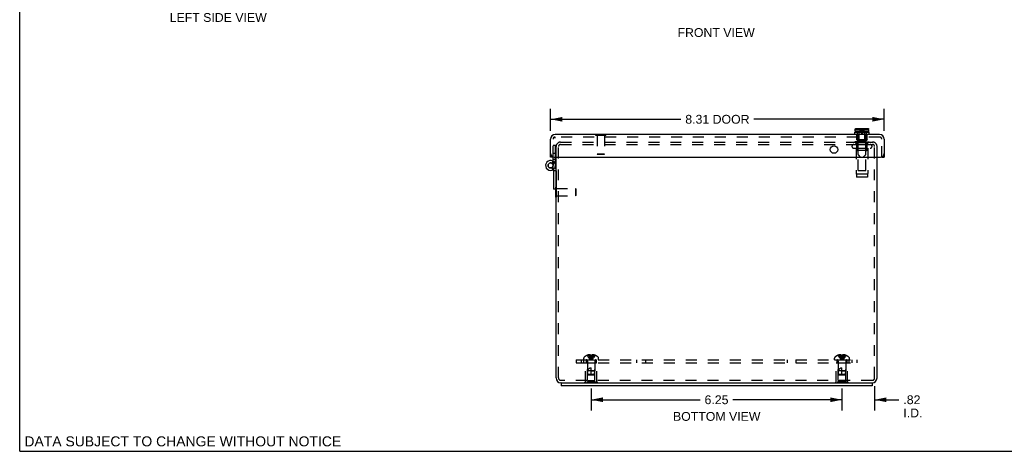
# Model space of a CAD drawing. Header units: inches. Extents: x 0 to 49.8, y 0 to 32.2.
# Tile 1 of 6: x 0 to 24.5, y 0 to 10.8. Entities that reach past the tile are written whole.
import ezdxf

# ---------------------------------------------------------------- set-up
doc = ezdxf.new("R2010")
doc.units = ezdxf.units.IN
doc.header["$LTSCALE"] = 2.736585
doc.header["$MEASUREMENT"] = 0
doc.linetypes.add('HIDDEN', pattern=[0.2, 0.1, -0.1])
doc.layers.get('0').update_dxf_attribs({"linetype": 'CONTINUOUS'})
for name, color, linetype in [('DEFAULT_2', 8, 'HIDDEN'), ('DIMENSIONS', 7, 'CONTINUOUS'), ('DOOR_ASSEMBLY', 7, 'CONTINUOUS'), ('SUBPANEL', 7, 'CONTINUOUS')]:
    doc.layers.add(name, color=color, linetype=linetype)
doc.styles.get("Standard").update_dxf_attribs({"font": 'arial.ttf'})
doc.dimstyles.new('DIMSTYLE_1', dxfattribs={"dimtxt": 0.219512, "dimasz": 0.292683, "dimexe": 0.09, "dimexo": 0.07, "dimgap": 0.0375, "dimtad": 0, "dimtih": 1, "dimtoh": 1, "dimzin": 4, "dimdsep": 46, "dimtxsty": 'Standard', "dimblk": '_FILLED', "dimblk1": '_FILLED', "dimblk2": '_FILLED', "dimcen": 0.09, "dimazin": 1, "dimtfac": 1, "dimtdec": 3, "dimtofl": 0, "dimtmove": 0, "dimatfit": 3, "dimldrblk": '_FILLED', "dimfxl": 0, "dimtolj": 1, "dimtzin": 4, "dimarcsym": 0})

# ---------------------------------------------------------------- blocks, each defined once
blk = doc.blocks.new('_FILLED')
at = {"color": 0, "linetype": 'ByBlock'}
blk.add_solid([(0, 0), (-1, 0.2), (-1, -0.2)], dxfattribs=at)
blk = doc.blocks.new('*D2')
at = {"layer": 'DIMENSIONS', "color": 2, "linetype": 'Continuous'}
for p, q in [((13.232, 7.987), (13.232, 8.539)), ((21.545, 7.987), (21.545, 8.539)), ((13.232, 8.276), (16.479, 8.276)), ((21.545, 8.276), (18.298, 8.276))]:
    blk.add_line(p, q, dxfattribs=at)
at = {"layer": 'DIMENSIONS', "color": 2, "linetype": 'Continuous', "xscale": 0.2926829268, "yscale": 0.2926829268, "zscale": 0.2926829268, "rotation": 180}
blk.add_blockref('_FILLED', (13.232, 8.276), dxfattribs=at)
at = {"layer": 'DIMENSIONS', "color": 2, "linetype": 'Continuous', "xscale": 0.2926829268, "yscale": 0.2926829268, "zscale": 0.2926829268}
blk.add_blockref('_FILLED', (21.545, 8.276), dxfattribs=at)
at = {"layer": 'DIMENSIONS', "color": 2, "linetype": 'Continuous', "insert": (17.389, 8.386), "char_height": 0.2195, "width": 1.60024, "attachment_point": 2, "line_spacing_factor": 0.9}
blk.add_mtext('8.31 DOOR', dxfattribs=at)
blk = doc.blocks.new('*D18')
at = {"layer": 'DIMENSIONS', "color": 2, "linetype": 'Continuous'}
for p, q in [((14.242, 1.564), (14.242, 1.021)), ((20.492, 1.564), (20.492, 1.021)), ((14.242, 1.285), (16.959, 1.285)), ((20.492, 1.285), (17.775, 1.285))]:
    blk.add_line(p, q, dxfattribs=at)
at = {"layer": 'DIMENSIONS', "color": 2, "linetype": 'Continuous', "xscale": 0.2926829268, "yscale": 0.2926829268, "zscale": 0.2926829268, "rotation": 180}
blk.add_blockref('_FILLED', (14.242, 1.285), dxfattribs=at)
at = {"layer": 'DIMENSIONS', "color": 2, "linetype": 'Continuous', "xscale": 0.2926829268, "yscale": 0.2926829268, "zscale": 0.2926829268}
blk.add_blockref('_FILLED', (20.492, 1.285), dxfattribs=at)
at = {"layer": 'DIMENSIONS', "color": 2, "linetype": 'Continuous', "insert": (17.367, 1.395), "char_height": 0.2195, "width": 0.59652, "attachment_point": 2, "line_spacing_factor": 0.9}
blk.add_mtext('6.25', dxfattribs=at)
blk = doc.blocks.new('*D19')
at = {"layer": 'DIMENSIONS', "color": 2, "linetype": 'Continuous'}
for p, q in [((20.492, 1.499), (20.492, 1.021)), ((21.307, 1.624), (21.307, 1.021)), ((20.492, 1.285), (19.907, 1.285)), ((21.307, 1.285), (21.913, 1.285))]:
    blk.add_line(p, q, dxfattribs=at)
at = {"layer": 'DIMENSIONS', "color": 2, "linetype": 'Continuous', "xscale": 0.2926829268, "yscale": 0.2926829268, "zscale": 0.2926829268}
blk.add_blockref('_FILLED', (20.492, 1.285), dxfattribs=at)
at = {"layer": 'DIMENSIONS', "color": 2, "linetype": 'Continuous', "xscale": 0.2926829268, "yscale": 0.2926829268, "zscale": 0.2926829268, "rotation": 180}
blk.add_blockref('_FILLED', (21.307, 1.285), dxfattribs=at)
at = {"layer": 'DIMENSIONS', "color": 2, "linetype": 'Continuous', "insert": (22.023, 1.395), "char_height": 0.2195, "width": 0.47575, "attachment_point": 1, "line_spacing_factor": 0.9}
blk.add_mtext('.82\\PI.D.', dxfattribs=at)

msp = doc.modelspace()

# ---------------------------------------------------------------- linework, layer by layer
at = {"color": 7, "linetype": 'Continuous'}
for p, q in [((0, 0), (0, 32.1951)), ((13.3633, 6.331), (13.3633, 6.5312)), ((13.3633, 6.331), (13.3673, 6.331)), ((13.4923, 1.709), (13.4923, 1.634)), ((13.4923, 1.709), (21.2423, 1.709)), ((21.2423, 1.709), (21.2423, 1.634)), ((0, 0), (49.7561, 0))]:
    msp.add_line(p, q, dxfattribs=at)
at = {"color": 3, "linetype": 'Continuous'}
for p, q in [((13.3673, 1.829), (13.3673, 7.334)), ((21.3673, 1.829), (21.3673, 7.334)), ((13.4923, 1.709), (13.4873, 1.709)), ((21.2423, 1.634), (13.4923, 1.634)), ((21.2473, 1.709), (21.2423, 1.709))]:
    msp.add_line(p, q, dxfattribs=at)
for centre, start, end in [((13.4873, 1.829), 180, 270), ((21.2473, 1.829), 270, 360)]:
    msp.add_arc(centre, 0.12, start, end, dxfattribs=at)
at = {"layer": 'DEFAULT_2', "color": 8, "linetype": 'HIDDEN'}
for p, q in [((13.4793, 7.709), (21.2602, 7.709)), ((13.4793, 7.649), (20.9899, 7.649)), ((21.1283, 7.649), (21.2602, 7.649)), ((13.3673, 7.334), (13.3673, 7.587)), ((13.4273, 1.829), (13.4273, 7.587)), ((21.3073, 1.829), (21.3073, 7.587)), ((21.3673, 7.334), (21.3673, 7.587)), ((13.3633, 6.5312), (13.3633, 6.587)), ((13.3633, 6.587), (13.3813, 6.587)), ((13.3813, 6.331), (13.3813, 6.587)), ((13.3813, 6.553), (13.8533, 6.553)), ((13.8533, 6.553), (13.8533, 6.365)), ((13.8633, 6.543), (13.8533, 6.553)), ((13.8633, 6.543), (13.8633, 6.375)), ((13.3673, 6.331), (13.3813, 6.331)), ((13.3813, 6.365), (13.8533, 6.365)), ((13.8633, 6.375), (13.8533, 6.365)), ((14.0558, 2.279), (14.0558, 2.3255)), ((14.0558, 2.279), (14.4288, 2.279)), ((14.143, 2.3919), (14.1428, 2.3923)), ((14.144, 2.3923), (14.143, 2.3919)), ((14.2268, 2.3923), (14.144, 2.3923)), ((14.1483, 2.2508), (14.1483, 2.004)), ((14.1738, 2.3923), (14.1738, 2.4024)), ((14.2074, 2.3923), (14.2074, 2.4073)), ((14.2268, 2.3923), (14.2268, 2.4024)), ((14.2268, 2.3923), (14.2289, 2.3699)), ((14.2268, 2.3923), (14.2268, 2.3919)), ((14.232, 2.3922), (14.2268, 2.3919)), ((14.2289, 2.3702), (14.2313, 2.3484)), ((14.2312, 2.3486), (14.2337, 2.3275)), ((14.2337, 2.3277), (14.2364, 2.3072)), ((14.2578, 2.3923), (14.2556, 2.3699)), ((14.2578, 2.3923), (14.2577, 2.3919)), ((14.2578, 2.4024), (14.2578, 2.3923)), ((14.3406, 2.3923), (14.2578, 2.3923)), ((14.2772, 2.3923), (14.2772, 2.4073)), ((14.3108, 2.3923), (14.3108, 2.4024)), ((14.3363, 2.2508), (14.3363, 2.004)), ((14.3406, 2.3923), (14.3415, 2.3919)), ((14.3418, 2.3923), (14.3415, 2.3919)), ((14.4288, 2.279), (14.4288, 2.3255)), ((20.3058, 2.279), (20.3058, 2.3255)), ((20.3058, 2.279), (20.6788, 2.279)), ((20.393, 2.3919), (20.3928, 2.3923)), ((20.394, 2.3923), (20.393, 2.3919)), ((20.4768, 2.3923), (20.394, 2.3923)), ((20.3983, 2.2508), (20.3983, 2.004)), ((20.4238, 2.3923), (20.4238, 2.4024)), ((20.4574, 2.3923), (20.4574, 2.4073)), ((20.4768, 2.3923), (20.4768, 2.4024)), ((20.4768, 2.3923), (20.4789, 2.3699)), ((20.4768, 2.3923), (20.4768, 2.3919)), ((20.4789, 2.3702), (20.4813, 2.3484)), ((20.4812, 2.3486), (20.4837, 2.3275)), ((20.4837, 2.3277), (20.4864, 2.3072)), ((20.5078, 2.3923), (20.5056, 2.3699)), ((20.5078, 2.3923), (20.5077, 2.3919)), ((20.5078, 2.4024), (20.5078, 2.3923)), ((20.5906, 2.3923), (20.5078, 2.3923)), ((20.5272, 2.3923), (20.5272, 2.4073)), ((20.5608, 2.3923), (20.5608, 2.4024)), ((20.5863, 2.2508), (20.5863, 2.004)), ((20.5915, 2.3919), (20.5906, 2.3923)), ((20.5918, 2.3923), (20.5915, 2.3919)), ((20.6788, 2.279), (20.6788, 2.3255)), ((14.1023, 1.725), (14.1023, 2.204)), ((14.1023, 2.204), (14.3823, 2.204)), ((14.1473, 2.194), (14.1373, 2.204)), ((14.1473, 1.7665), (14.1473, 2.194)), ((14.3373, 2.194), (14.1473, 2.194)), ((14.1573, 1.9139), (14.1483, 2.004)), ((14.3363, 2.004), (14.1483, 2.004)), ((14.2423, 1.904), (14.2423, 2.084)), ((14.2423, 2.004), (14.3363, 2.004)), ((14.3273, 1.9139), (14.3363, 2.004)), ((14.3373, 2.194), (14.3473, 2.204)), ((14.3373, 1.7665), (14.3373, 2.194)), ((14.3823, 1.725), (14.3823, 2.204)), ((20.3523, 2.204), (20.6323, 2.204)), ((20.3523, 1.725), (20.3523, 2.204)), ((20.3973, 2.194), (20.3873, 2.204)), ((20.5873, 2.194), (20.3973, 2.194)), ((20.3973, 1.7665), (20.3973, 2.194)), ((20.5863, 2.004), (20.3983, 2.004)), ((20.4073, 1.9139), (20.3983, 2.004)), ((20.4923, 1.904), (20.4923, 2.084)), ((20.4923, 2.004), (20.5863, 2.004)), ((20.5773, 1.9139), (20.5863, 2.004)), ((20.5873, 2.194), (20.5973, 2.204)), ((20.5873, 1.7665), (20.5873, 2.194)), ((20.6323, 1.725), (20.6323, 2.204)), ((21.2473, 1.769), (13.4873, 1.769)), ((14.0863, 1.704), (14.0863, 1.725)), ((14.3983, 1.725), (14.0863, 1.725)), ((14.1473, 1.7665), (14.3373, 1.7665)), ((14.1683, 1.904), (14.1573, 1.9139)), ((14.3273, 1.9139), (14.1573, 1.9139)), ((14.1683, 1.904), (14.3163, 1.904)), ((14.2423, 1.704), (14.2423, 1.725)), ((14.3163, 1.904), (14.3273, 1.9139)), ((14.3983, 1.704), (14.3983, 1.725)), ((20.6483, 1.725), (20.3363, 1.725)), ((20.3363, 1.704), (20.3363, 1.725)), ((20.3973, 1.7665), (20.5873, 1.7665)), ((20.5773, 1.9139), (20.4073, 1.9139)), ((20.4183, 1.904), (20.4073, 1.9139)), ((20.4183, 1.904), (20.5663, 1.904)), ((20.4923, 1.704), (20.4923, 1.725)), ((20.5663, 1.904), (20.5773, 1.9139)), ((20.6483, 1.704), (20.6483, 1.725)), ((14.3983, 1.704), (14.0863, 1.704)), ((20.6483, 1.704), (20.3363, 1.704))]:
    msp.add_line(p, q, dxfattribs=at)
for points in [[(14.143, 2.3919), (14.1567, 2.3699), (14.1715, 2.3484), (14.1875, 2.3275), (14.2046, 2.3072), (14.2229, 2.2875), (14.2423, 2.2683)], [(14.2074, 2.4073), (14.2034, 2.407), (14.1993, 2.4067), (14.1952, 2.4062), (14.1911, 2.4057), (14.1869, 2.405), (14.1826, 2.4043), (14.1782, 2.4034), (14.1738, 2.4024)], [(14.1738, 2.3923), (14.1832, 2.3702), (14.1934, 2.3486), (14.2045, 2.3277), (14.2163, 2.3073), (14.2289, 2.2875), (14.2423, 2.2683)], [(14.2268, 2.4024), (14.2243, 2.4033), (14.2219, 2.4042), (14.2195, 2.4049), (14.2171, 2.4056), (14.2146, 2.4062), (14.2122, 2.4066), (14.2098, 2.407), (14.2074, 2.4073)], [(14.2074, 2.3923), (14.2122, 2.3702), (14.2174, 2.3486), (14.223, 2.3277), (14.229, 2.3073), (14.2354, 2.2875), (14.2423, 2.2683)], [(14.232, 2.3922), (14.2371, 2.3923), (14.2423, 2.3923)], [(14.2364, 2.3073), (14.2392, 2.2875), (14.2423, 2.2683)], [(14.2364, 2.3072), (14.2392, 2.2875), (14.2423, 2.2683)], [(14.2772, 2.3923), (14.2724, 2.3702), (14.2671, 2.3486), (14.2615, 2.3277), (14.2555, 2.3073), (14.2491, 2.2875), (14.2423, 2.2683)], [(14.2577, 2.3919), (14.2526, 2.3922), (14.2474, 2.3923), (14.2423, 2.3923)], [(14.3108, 2.3923), (14.3013, 2.3702), (14.2911, 2.3486), (14.2801, 2.3277), (14.2683, 2.3073), (14.2557, 2.2875), (14.2423, 2.2683)], [(14.3415, 2.3919), (14.3278, 2.3699), (14.313, 2.3484), (14.297, 2.3275), (14.2799, 2.3072), (14.2617, 2.2875), (14.2423, 2.2683)], [(14.2556, 2.3702), (14.2533, 2.3484), (14.2508, 2.3275), (14.2481, 2.3072), (14.2453, 2.2875), (14.2423, 2.2683)], [(14.2533, 2.3486), (14.2508, 2.3277), (14.2482, 2.3073), (14.2453, 2.2875), (14.2423, 2.2683)], [(14.2772, 2.4073), (14.2748, 2.407), (14.2723, 2.4066), (14.2699, 2.4062), (14.2675, 2.4056), (14.265, 2.4049), (14.2626, 2.4042), (14.2602, 2.4033), (14.2578, 2.4024)], [(14.3108, 2.4024), (14.3063, 2.4034), (14.3019, 2.4043), (14.2977, 2.405), (14.2934, 2.4057), (14.2893, 2.4062), (14.2852, 2.4067), (14.2812, 2.407), (14.2772, 2.4073)], [(20.393, 2.3919), (20.4067, 2.3699), (20.4215, 2.3484), (20.4375, 2.3275), (20.4546, 2.3072), (20.4729, 2.2875), (20.4923, 2.2683)], [(20.4574, 2.4073), (20.4534, 2.407), (20.4493, 2.4067), (20.4452, 2.4062), (20.4411, 2.4057), (20.4369, 2.405), (20.4326, 2.4043), (20.4282, 2.4034), (20.4238, 2.4024)], [(20.4238, 2.3923), (20.4332, 2.3702), (20.4434, 2.3486), (20.4545, 2.3277), (20.4663, 2.3073), (20.4789, 2.2875), (20.4923, 2.2683)], [(20.4768, 2.4024), (20.4743, 2.4033), (20.4719, 2.4042), (20.4695, 2.4049), (20.4671, 2.4056), (20.4646, 2.4062), (20.4622, 2.4066), (20.4598, 2.407), (20.4574, 2.4073)], [(20.4574, 2.3923), (20.4622, 2.3702), (20.4674, 2.3486), (20.473, 2.3277), (20.479, 2.3073), (20.4854, 2.2875), (20.4923, 2.2683)], [(20.5077, 2.3919), (20.5026, 2.3922), (20.4974, 2.3923), (20.4923, 2.3923), (20.4871, 2.3923), (20.482, 2.3922), (20.4768, 2.3919)], [(20.4864, 2.3073), (20.4892, 2.2875), (20.4923, 2.2683)], [(20.4864, 2.3072), (20.4892, 2.2875), (20.4923, 2.2683)], [(20.5272, 2.3923), (20.5224, 2.3702), (20.5171, 2.3486), (20.5115, 2.3277), (20.5055, 2.3073), (20.4991, 2.2875), (20.4923, 2.2683)], [(20.5608, 2.3923), (20.5513, 2.3702), (20.5411, 2.3486), (20.5301, 2.3277), (20.5183, 2.3073), (20.5057, 2.2875), (20.4923, 2.2683)], [(20.5915, 2.3919), (20.5778, 2.3699), (20.563, 2.3484), (20.547, 2.3275), (20.5299, 2.3072), (20.5117, 2.2875), (20.4923, 2.2683)], [(20.5056, 2.3702), (20.5033, 2.3484), (20.5008, 2.3275), (20.4981, 2.3072), (20.4953, 2.2875), (20.4923, 2.2683)], [(20.5033, 2.3486), (20.5008, 2.3277), (20.4982, 2.3073), (20.4953, 2.2875), (20.4923, 2.2683)], [(20.5272, 2.4073), (20.5248, 2.407), (20.5223, 2.4066), (20.5199, 2.4062), (20.5175, 2.4056), (20.515, 2.4049), (20.5126, 2.4042), (20.5102, 2.4033), (20.5078, 2.4024)], [(20.5608, 2.4024), (20.5563, 2.4034), (20.5519, 2.4043), (20.5477, 2.405), (20.5434, 2.4057), (20.5393, 2.4062), (20.5352, 2.4067), (20.5312, 2.407), (20.5272, 2.4073)], [(14.1573, 1.9139), (14.1564, 1.9254), (14.1557, 1.937), (14.1553, 1.9488), (14.1551, 1.9605), (14.1553, 1.972), (14.1559, 1.9832), (14.1568, 1.9938), (14.1582, 2.004)], [(14.1582, 2.004), (14.1603, 2.0114), (14.1626, 2.0183), (14.1651, 2.0247), (14.1677, 2.0307), (14.1705, 2.0363), (14.1734, 2.0414), (14.1764, 2.0462), (14.1794, 2.0505), (14.1825, 2.0545), (14.1856, 2.058), (14.1888, 2.0613), (14.1919, 2.0643), (14.1951, 2.067), (14.1983, 2.0694), (14.2015, 2.0717), (14.2047, 2.0737), (14.2081, 2.0755), (14.2115, 2.0772), (14.215, 2.0787), (14.2186, 2.0801), (14.2224, 2.0812), (14.2263, 2.0822), (14.2302, 2.083), (14.2342, 2.0835), (14.2382, 2.0839), (14.2423, 2.084)], [(20.4073, 1.9139), (20.4064, 1.9254), (20.4057, 1.937), (20.4053, 1.9488), (20.4051, 1.9605), (20.4053, 1.972), (20.4059, 1.9832), (20.4068, 1.9938), (20.4082, 2.004)], [(20.4082, 2.004), (20.4103, 2.0114), (20.4126, 2.0183), (20.4151, 2.0247), (20.4177, 2.0307), (20.4205, 2.0363), (20.4234, 2.0414), (20.4264, 2.0462), (20.4294, 2.0505), (20.4325, 2.0545), (20.4356, 2.058), (20.4388, 2.0613), (20.4419, 2.0643), (20.4451, 2.067), (20.4483, 2.0694), (20.4515, 2.0717), (20.4547, 2.0737), (20.4581, 2.0755), (20.4615, 2.0772), (20.465, 2.0787), (20.4686, 2.0801), (20.4724, 2.0812), (20.4763, 2.0822), (20.4802, 2.083), (20.4842, 2.0835), (20.4882, 2.0839), (20.4923, 2.084)], [(14.1573, 1.9139), (14.1602, 1.9113), (14.1657, 1.9063)], [(20.4073, 1.9139), (20.4102, 1.9113), (20.4157, 1.9063)]]:
    msp.add_lwpolyline(points, dxfattribs=at)
for centre, radius, start, end in [((13.4793, 7.597), 0.112, 90, 180), ((13.4793, 7.597), 0.052, 90, 180), ((21.2553, 7.597), 0.112, 0, 90), ((21.2553, 7.597), 0.052, 0, 90), ((14.0758, 2.3255), 0.02, 133.5138, 180), ((14.2423, 2.1502), 0.2618, 112.33569, 133.5138), ((14.1201, 2.2508), 0.0282, 0, 90), ((14.2423, 2.1502), 0.2614, 105.19411, 112.08938), ((14.2423, 2.1502), 0.2614, 67.91062, 74.80589), ((14.3645, 2.2508), 0.0282, 90, 180), ((14.2423, 2.1502), 0.2618, 46.4862, 67.66431), ((14.4088, 2.3255), 0.02, 0, 46.4862), ((20.3258, 2.3255), 0.02, 133.5138, 180), ((20.4923, 2.1502), 0.2618, 112.33569, 133.5138), ((20.3701, 2.2508), 0.0282, 0, 90), ((20.4923, 2.1502), 0.2614, 105.19411, 112.08938), ((20.4923, 2.1502), 0.2614, 67.91062, 74.80589), ((20.6145, 2.2508), 0.0282, 90, 180), ((20.4923, 2.1502), 0.2618, 46.4862, 67.66431), ((20.6588, 2.3255), 0.02, 0, 46.4862), ((13.4873, 1.829), 0.06, 180, 270), ((21.2473, 1.829), 0.06, 270, 360)]:
    msp.add_arc(centre, radius, start, end, dxfattribs=at)
at = {"layer": 'DOOR_ASSEMBLY', "color": 3, "linetype": 'Continuous'}
for p, q in [((21.4328, 7.894), (13.3443, 7.894)), ((13.2323, 7.334), (13.2323, 7.782)), ((21.5448, 7.782), (21.5448, 7.334)), ((13.3223, 7.334), (21.4548, 7.334)), ((13.3668, 6.9986), (13.3521, 7.1381)), ((13.3525, 7.2765), (13.3525, 7.334)), ((13.3528, 7.1318), (13.3525, 7.2765))]:
    msp.add_line(p, q, dxfattribs=at)
at = {"layer": 'DOOR_ASSEMBLY', "color": 7, "linetype": 'Continuous'}
for p, q in [((14.3543, 7.898), (14.3543, 7.894)), ((14.3543, 7.898), (14.6103, 7.898)), ((14.6103, 7.898), (14.6103, 7.894)), ((20.8113, 7.9565), (21.1733, 7.9565)), ((20.8113, 7.894), (20.8113, 7.9565)), ((20.8253, 8.0115), (20.8261, 8.0115)), ((20.8253, 7.9765), (20.8253, 8.0115)), ((20.8261, 8.0115), (20.8261, 8.0295)), ((21.1443, 7.9615), (20.8403, 7.9615)), ((20.8412, 8.0445), (21.1434, 8.0445)), ((20.9193, 7.9565), (20.9193, 7.9615)), ((21.0653, 7.9565), (21.0653, 7.9615)), ((21.1585, 8.0115), (21.1585, 8.0295)), ((21.1585, 8.0115), (21.1593, 8.0115)), ((21.1593, 7.9765), (21.1593, 8.0115)), ((21.1733, 7.894), (21.1733, 7.9565)), ((13.2923, 7.334), (13.2323, 7.334)), ((13.3069, 6.9939), (13.2924, 7.1318)), ((13.2925, 7.2765), (13.2925, 7.3391)), ((13.3525, 7.2765), (13.2925, 7.2765)), ((13.2926, 7.2308), (13.2925, 7.2764)), ((21.4848, 7.334), (21.5448, 7.334)), ((13.2995, 7.0239), (13.2655, 7.0733)), ((13.3033, 6.8772), (13.3033, 6.6212)), ((13.3033, 6.8772), (13.3073, 6.8772)), ((13.3073, 6.9939), (13.3073, 6.5312)), ((13.3673, 6.9939), (13.3073, 6.9939)), ((13.3673, 6.9939), (13.3673, 6.5312)), ((13.3033, 6.6212), (13.3073, 6.6212)), ((13.3673, 6.5312), (13.3073, 6.5312))]:
    msp.add_line(p, q, dxfattribs=at)
at = {"layer": 'DOOR_ASSEMBLY', "color": 8, "linetype": 'HIDDEN'}
for p, q in [((14.3543, 7.894), (14.3543, 7.88)), ((14.3543, 7.88), (14.6103, 7.88)), ((14.3883, 7.88), (14.3883, 7.408)), ((14.5763, 7.88), (14.5763, 7.408)), ((14.6103, 7.894), (14.6103, 7.88)), ((20.8261, 8.0115), (20.9597, 8.0115)), ((20.8279, 8.0366), (20.8279, 8.0366)), ((20.8286, 8.0378), (20.8286, 8.0378)), ((20.8295, 8.039), (20.8295, 8.039)), ((20.8305, 8.0401), (20.8305, 8.0401)), ((20.8316, 8.0411), (20.8316, 8.0411)), ((20.8328, 8.042), (20.8328, 8.042)), ((20.8341, 8.0427), (20.8341, 8.0427)), ((20.8397, 8.0444), (20.8382, 8.0442)), ((20.8623, 7.8765), (20.8623, 7.894)), ((20.8623, 7.8765), (20.8864, 7.8765)), ((20.8658, 7.769), (20.8658, 7.8765)), ((20.8823, 7.8765), (20.8823, 7.9565)), ((20.8864, 7.7465), (20.8864, 7.8765)), ((20.9193, 7.7487), (20.9193, 7.9565)), ((20.9467, 7.976), (20.9572, 7.9585)), ((21.0273, 8.0166), (21.0249, 8.0115)), ((21.0249, 8.0115), (21.1585, 8.0115)), ((21.0379, 7.976), (21.0274, 7.9585)), ((21.0653, 7.7487), (21.0653, 7.9565)), ((21.0981, 7.8765), (21.1223, 7.8765)), ((21.0981, 7.7465), (21.0981, 7.8765)), ((21.1023, 7.8765), (21.1023, 7.9565)), ((21.1188, 7.769), (21.1188, 7.8765)), ((21.1223, 7.8765), (21.1223, 7.894)), ((21.1449, 8.0444), (21.1449, 8.0444)), ((21.1505, 8.0427), (21.1505, 8.0427)), ((21.1517, 8.042), (21.1517, 8.042)), ((21.1529, 8.0411), (21.1529, 8.0411)), ((21.154, 8.0401), (21.154, 8.0401)), ((21.155, 8.039), (21.155, 8.039)), ((21.1559, 8.0378), (21.1559, 8.0378)), ((21.1567, 8.0366), (21.1567, 8.0366)), ((21.1584, 8.031), (21.1582, 8.0324)), ((13.2923, 7.334), (13.2923, 7.782)), ((13.2925, 7.3391), (13.2925, 7.8212)), ((13.2925, 7.8212), (13.3525, 7.8212)), ((13.2925, 7.6342), (13.3525, 7.6342)), ((13.2925, 7.6312), (13.3525, 7.6312)), ((21.4328, 7.834), (13.3443, 7.834)), ((13.3525, 7.334), (13.3525, 7.8212)), ((20.7885, 7.649), (21.196, 7.649)), ((20.8223, 7.719), (21.1623, 7.719)), ((20.8223, 7.701), (20.8223, 7.719)), ((20.8223, 7.701), (21.1623, 7.701)), ((20.8463, 7.649), (20.8463, 7.691)), ((20.8525, 7.769), (21.1321, 7.769)), ((20.8604, 7.7612), (20.8525, 7.769)), ((20.8604, 7.7612), (20.8681, 7.7537)), ((20.8673, 7.509), (20.8673, 7.719)), ((20.8681, 7.7537), (20.8756, 7.7465)), ((21.109, 7.7465), (20.8756, 7.7465)), ((20.8983, 7.4017), (20.8983, 7.7153)), ((20.9149, 7.7381), (20.9027, 7.7259)), ((21.0697, 7.7381), (21.0819, 7.7259)), ((21.0863, 7.4017), (21.0863, 7.7153)), ((21.109, 7.7465), (21.1164, 7.7537)), ((21.1164, 7.7537), (21.1241, 7.7612)), ((21.1173, 7.509), (21.1173, 7.719)), ((21.1241, 7.7612), (21.1321, 7.769)), ((21.1383, 7.649), (21.1383, 7.691)), ((21.1623, 7.701), (21.1623, 7.719)), ((21.4848, 7.334), (21.4848, 7.782)), ((13.3525, 7.4212), (13.2925, 7.4212)), ((14.3983, 7.398), (14.3883, 7.408)), ((14.5763, 7.408), (14.3883, 7.408)), ((14.5663, 7.398), (14.3983, 7.398)), ((14.5663, 7.398), (14.5763, 7.408)), ((20.7885, 7.5565), (21.196, 7.5565)), ((20.8463, 7.5565), (20.8463, 6.9234)), ((21.1073, 7.499), (20.8773, 7.499)), ((20.8973, 6.999), (20.8973, 7.499)), ((20.9593, 7.3345), (20.9027, 7.3911)), ((21.0253, 7.3345), (21.0819, 7.3911)), ((21.0873, 6.999), (21.0873, 7.499)), ((21.1383, 7.5565), (21.1383, 6.9234)), ((13.2883, 7.2334), (13.2598, 7.1807)), ((13.3525, 7.2765), (13.2925, 7.2764)), ((13.2926, 7.2308), (13.2928, 7.1253)), ((13.3528, 7.1318), (13.3528, 7.1255)), ((20.9593, 7.3345), (21.0253, 7.3345)), ((21.1273, 6.9055), (20.8573, 6.9055)), ((20.8573, 6.9055), (20.8573, 6.8365)), ((20.8973, 6.999), (21.0873, 6.999)), ((21.1273, 6.9055), (21.1273, 6.8365)), ((21.1273, 6.8365), (20.8573, 6.8365))]:
    msp.add_line(p, q, dxfattribs=at)
at = {"layer": 'DOOR_ASSEMBLY', "color": 7, "linetype": 'Continuous'}
for points in [[(20.8261, 8.0295), (20.8262, 8.031), (20.8264, 8.0324), (20.8267, 8.0338), (20.8272, 8.0352), (20.8279, 8.0366), (20.8286, 8.0378), (20.8295, 8.039), (20.8305, 8.0401), (20.8316, 8.0411), (20.8328, 8.042), (20.8341, 8.0427), (20.8354, 8.0434), (20.8368, 8.0438), (20.8382, 8.0442), (20.8397, 8.0444), (20.8412, 8.0445)], [(21.1434, 8.0445), (21.1449, 8.0444), (21.1463, 8.0442), (21.1477, 8.0438), (21.1491, 8.0434), (21.1505, 8.0427), (21.1517, 8.042), (21.1529, 8.0411), (21.154, 8.0401), (21.155, 8.039), (21.1559, 8.0378), (21.1567, 8.0366), (21.1573, 8.0352), (21.1578, 8.0338), (21.1582, 8.0324), (21.1584, 8.031), (21.1585, 8.0295)]]:
    msp.add_lwpolyline(points, dxfattribs=at)
at = {"layer": 'DOOR_ASSEMBLY', "color": 8, "linetype": 'HIDDEN'}
for points in [[(20.9275, 8.0115), (20.9368, 7.9936), (20.9467, 7.976)], [(20.9597, 8.0115), (20.9573, 8.0166), (20.9549, 8.0219), (20.9525, 8.0274), (20.9501, 8.0329), (20.9477, 8.0386), (20.9453, 8.0445)], [(20.9542, 8.0115), (20.9597, 7.9936), (20.9655, 7.976), (20.9716, 7.9585), (20.9782, 7.9413), (20.985, 7.9243), (20.9923, 7.9075)], [(20.9572, 7.9585), (20.9683, 7.9413), (20.98, 7.9243), (20.9923, 7.9075)], [(20.9646, 8.0445), (20.9683, 8.0207), (20.9724, 7.9973), (20.9768, 7.9743), (20.9816, 7.9517), (20.9868, 7.9294), (20.9923, 7.9075)], [(20.9758, 8.0445), (20.978, 8.0207), (20.9804, 7.9973), (20.9831, 7.9743)], [(20.9831, 7.9743), (20.9859, 7.9517), (20.989, 7.9294), (20.9923, 7.9075)], [(21.0199, 8.0445), (21.0162, 8.0207), (21.0121, 7.9973), (21.0077, 7.9743), (21.0029, 7.9517), (20.9978, 7.9294), (20.9923, 7.9075)], [(21.0303, 8.0115), (21.0249, 7.9936), (21.0191, 7.976), (21.0129, 7.9585), (21.0064, 7.9413), (20.9995, 7.9243), (20.9923, 7.9075)], [(21.0015, 7.9743), (20.9986, 7.9517), (20.9956, 7.9294), (20.9923, 7.9075)], [(21.0274, 7.9585), (21.0163, 7.9413), (21.0046, 7.9243), (20.9923, 7.9075)], [(21.0088, 8.0445), (21.0066, 8.0207), (21.0041, 7.9973), (21.0015, 7.9743)], [(21.0273, 8.0166), (21.0297, 8.0219), (21.0321, 8.0274), (21.0345, 8.0329), (21.0369, 8.0386), (21.0393, 8.0445)], [(21.057, 8.0115), (21.0477, 7.9936), (21.0379, 7.976)]]:
    msp.add_lwpolyline(points, dxfattribs=at)
at = {"layer": 'DOOR_ASSEMBLY', "color": 3, "linetype": 'Continuous'}
msp.add_circle((20.2948, 7.5215), 0.0938, dxfattribs=at)
at = {"layer": 'DOOR_ASSEMBLY', "color": 7, "linetype": 'Continuous'}
msp.add_circle((13.2298, 7.1252), 0.0615, dxfattribs=at)
at = {"layer": 'DOOR_ASSEMBLY', "color": 3, "linetype": 'Continuous'}
for centre, radius, start, end in [((13.3443, 7.782), 0.112, 90, 180), ((21.4328, 7.782), 0.112, 0, 90), ((13.3223, 7.424), 0.09, 180, 270), ((21.4548, 7.424), 0.09, 270, 360), ((13.2298, 7.1252), 0.123, 6, 304.5042), ((13.2298, 7.1252), 0.123, 304.5077, 306.8326), ((13.2773, 6.9892), 0.09, 3.00422, 6)]:
    msp.add_arc(centre, radius, start, end, dxfattribs=at)
at = {"layer": 'DOOR_ASSEMBLY', "color": 7, "linetype": 'Continuous'}
for centre, radius, start, end in [((20.8403, 7.9765), 0.015, 180, 270), ((21.1443, 7.9765), 0.015, 270, 360), ((13.2298, 7.1252), 0.063, 6, 304.5042), ((13.2298, 7.1252), 0.063, 305.6118, 0.1)]:
    msp.add_arc(centre, radius, start, end, dxfattribs=at)
at = {"layer": 'DOOR_ASSEMBLY', "color": 8, "linetype": 'HIDDEN'}
for centre, radius, start, end in [((13.3443, 7.782), 0.052, 90, 180), ((20.7885, 7.6027), 0.0462, 90, 270), ((20.8363, 7.691), 0.01, 0, 90), ((20.9133, 7.7153), 0.015, 135.00005, 180), ((20.9043, 7.7487), 0.015, 315.00006, 360), ((21.0803, 7.7487), 0.015, 180, 224.99994), ((21.0713, 7.7153), 0.015, 0, 44.99995), ((21.1483, 7.691), 0.01, 90, 180), ((21.196, 7.6027), 0.0462, 270, 90), ((21.4328, 7.782), 0.052, 0, 90), ((20.8773, 7.509), 0.01, 180, 270), ((20.9133, 7.4017), 0.015, 180, 225.00001), ((21.0713, 7.4017), 0.015, 314.99999, 360), ((21.1073, 7.509), 0.01, 270, 360), ((13.2298, 7.1252), 0.123, 306.8326, 0.1), ((13.2298, 7.1252), 0.063, 304.5042, 305.6118), ((13.2298, 7.1252), 0.123, 304.5042, 304.5077), ((20.8663, 6.9234), 0.02, 180, 243.25632), ((21.1183, 6.9234), 0.02, 296.74368, 360)]:
    msp.add_arc(centre, radius, start, end, dxfattribs=at)
at = {"layer": 'SUBPANEL', "color": 8, "linetype": 'HIDDEN'}
for p, q in [((13.8673, 2.279), (13.8673, 2.204)), ((13.8673, 2.279), (20.8673, 2.279)), ((13.9923, 2.279), (13.9923, 2.204)), ((14.0613, 2.204), (14.0613, 2.279)), ((14.1173, 2.279), (14.1173, 2.204)), ((14.3673, 2.279), (14.3673, 2.204)), ((15.3833, 2.204), (15.3833, 2.279)), ((15.6013, 2.204), (15.6013, 2.279)), ((19.1333, 2.204), (19.1333, 2.279)), ((19.3513, 2.204), (19.3513, 2.279)), ((20.3673, 2.279), (20.3673, 2.204)), ((20.6173, 2.279), (20.6173, 2.204)), ((20.6733, 2.204), (20.6733, 2.279)), ((20.7423, 2.279), (20.7423, 2.204)), ((20.8673, 2.279), (20.8673, 2.204)), ((13.8673, 2.204), (20.8673, 2.204))]:
    msp.add_line(p, q, dxfattribs=at)

# ---------------------------------------------------------------- texts
at = {"layer": 'DIMENSIONS', "color": 2, "linetype": 'Continuous', "attachment_point": 2, "line_spacing_factor": 0.9}
for s, insert, char_height, width in [('LEFT SIDE VIEW', (4.948, 10.9235), 0.219512, 2.413818), ('FRONT VIEW', (17.3568, 10.548), 0.21951, 1.920936), ('BOTTOM VIEW', (17.3719, 0.9797), 0.219512, 2.175537), ('DATA SUBJECT TO CHANGE WITHOUT NOTICE', (4.0654, 0.3725), 0.24878, 7.88144)]:
    msp.add_mtext(s, dxfattribs=dict(at, insert=insert, char_height=char_height, width=width))

# ---------------------------------------------------------------- dimensions: what is measured, and where the dimension line sits
at = {"layer": 'DIMENSIONS', "color": 2, "linetype": 'Continuous'}
dim = msp.add_linear_dim(base=(21.5448, 8.276), p1=(13.2323, 7.9169), p2=(21.5448, 7.9169), text='<> DOOR', dimstyle='DIMSTYLE_1', dxfattribs=at)
dim.commit()
dim.dimension.update_dxf_attribs({"geometry": '*D2', "text_midpoint": (17.3885, 8.276), "dimtype": 160})
dim = msp.add_linear_dim(base=(20.4923, 1.2848), p1=(14.2423, 1.6341), p2=(20.4923, 1.6341), dimstyle='DIMSTYLE_1', dxfattribs=at)
dim.commit()
dim.dimension.update_dxf_attribs({"geometry": '*D18', "text_midpoint": (17.3666, 1.2836), "dimtype": 160})
dim = msp.add_linear_dim(base=(20.4922704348, 1.2847890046), p1=(21.3072704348, 1.6941118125), p2=(20.4922704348, 0.9513743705), angle=180, text='<>\\PI.D.', dimstyle='DIMSTYLE_1', dxfattribs=at)
dim.commit()
dim.dimension.update_dxf_attribs({"geometry": '*D19', "text_midpoint": (22.2609984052, 1.1201548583), "dimtype": 160})

doc.saveas('drawing.dxf')
